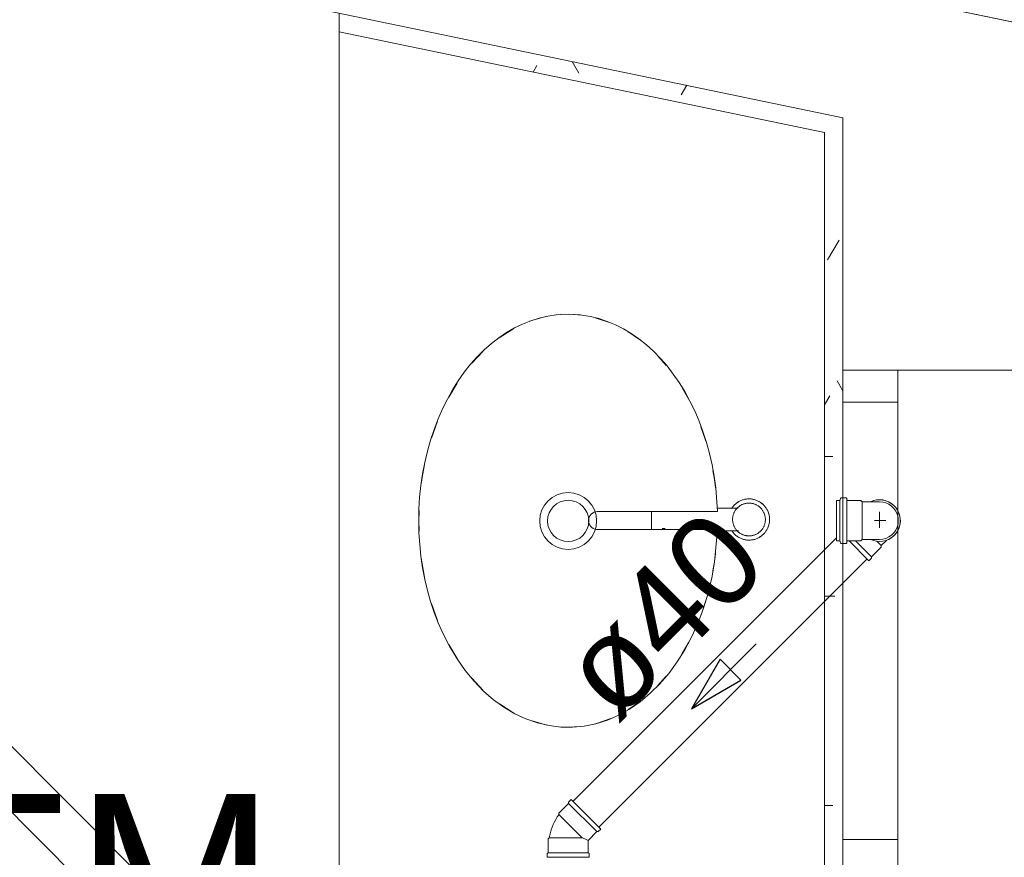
# Model space of a CAD drawing. Header units: millimetres. Extents: x 567 to 934, y -1 to 364.
# Tile 220 of 256: x 625.3 to 627.45, y 167.27 to 169.09. Entities that reach past the tile are written whole.
import ezdxf

# ---------------------------------------------------------------- set-up
doc = ezdxf.new("R2010")
doc.units = ezdxf.units.MM
doc.header["$MEASUREMENT"] = 0
doc.linetypes.add('NULL', pattern=[0])
doc.layers.add('ARQ FINA', color=8, linetype='Continuous')
for name, color, linetype, lineweight in [('Simbolos', 14, 'Continuous', 20), ('Simbolos_int', 14, 'Continuous', 15), ('TQ-Condutos', 14, 'Continuous', 25), ('TQ-Sentido conduto', 14, 'Continuous', 30), ('TQ-Textos conduto', 7, 'Continuous', 9)]:
    doc.layers.add(name, color=color, linetype=linetype, lineweight=lineweight)
doc.styles.add('Arial', font='arial.ttf')

msp = doc.modelspace()

# ---------------------------------------------------------------- linework, layer by layer
at = {"layer": 'ARQ FINA', "lineweight": 5}
for p, q in [((666.8823, 160.9083), (602.6777, 174.2348)), ((627.4774, 169.0873), (613.0374, 172.0845)), ((623.3974, 169.6482), (627.0974, 168.8802)), ((625.9974, 169.1085), (625.9974, 169.0677)), ((625.9974, 169.0677), (627.0574, 168.8477)), ((625.9974, 169.0677), (625.9974, 163.5991)), ((627.0974, 168.8802), (627.0974, 168.3291)), ((627.0574, 168.8477), (627.0574, 163.5991)), ((627.0974, 168.2591), (627.0974, 168.3291)), ((627.0974, 168.3291), (627.2174, 168.3291)), ((627.4774, 168.3291), (627.2174, 168.3291)), ((627.2174, 168.3291), (627.2174, 164.1891)), ((627.2174, 168.2591), (627.0974, 168.2591)), ((627.0974, 167.3041), (627.0974, 168.2591)), ((626.5614, 168.0202), (626.8235, 168.0202)), ((626.6791, 168.0203), (626.6791, 168.003)), ((626.869, 168.028), (626.8226, 168.028)), ((626.6791, 168.003), (626.6791, 167.9812)), ((626.8236, 167.981), (626.5595, 167.981)), ((626.7029, 167.983), (626.7095, 167.983)), ((626.8232, 167.978), (626.8695, 167.978)), ((627.0974, 167.3041), (627.0974, 167.2441)), ((627.2174, 167.3041), (627.0974, 167.3041))]:
    msp.add_line(p, q, dxfattribs=at)
at = {"layer": 'ARQ FINA', "linetype": 'Continuous', "lineweight": 5}
for p, q in [((626.5207, 168.9776), (626.5061, 169.0029)), ((626.4293, 168.9942), (626.421, 168.9798)), ((626.7563, 168.951), (626.7443, 168.9302)), ((627.0892, 168.6132), (627.064, 168.5696)), ((627.0974, 168.2836), (627.0847, 168.3054)), ((627.0688, 168.273), (627.0574, 168.2532)), ((627.0574, 168.1404), (627.0758, 168.1404)), ((627.0574, 167.8356), (627.0802, 167.8356)), ((627.0574, 167.3784), (627.0758, 167.3784))]:
    msp.add_line(p, q, dxfattribs=at)
at = {"layer": 'ARQ FINA', "lineweight": 5}
for points in [[(626.8235, 168.0202), (626.8197, 168.072), (626.8162, 168.0973), (626.8117, 168.1222), (626.8061, 168.1468), (626.7995, 168.1711), (626.7919, 168.1948), (626.7834, 168.2177), (626.7739, 168.2399), (626.7634, 168.2615), (626.7521, 168.2822), (626.74, 168.3019), (626.7271, 168.3205), (626.7134, 168.3382), (626.699, 168.3548), (626.684, 168.3702), (626.6684, 168.3843), (626.6521, 168.3972), (626.6353, 168.4089), (626.6182, 168.4191), (626.6006, 168.428), (626.5826, 168.4354), (626.5644, 168.4415), (626.546, 168.4461), (626.5275, 168.4492), (626.5087, 168.4508), (626.4899, 168.451), (626.4713, 168.4497), (626.4527, 168.4469), (626.4342, 168.4426), (626.4159, 168.4368), (626.3979, 168.4297), (626.3803, 168.4211), (626.363, 168.4111), (626.3461, 168.3998), (626.3298, 168.3872), (626.3141, 168.3733), (626.2988, 168.3581), (626.2842, 168.3418), (626.2705, 168.3244), (626.2574, 168.306), (626.2451, 168.2864), (626.2336, 168.2659), (626.223, 168.2446), (626.2134, 168.2226), (626.2046, 168.1996), (626.1967, 168.176), (626.1899, 168.152), (626.1842, 168.1275), (626.1794, 168.1024), (626.1757, 168.077), (626.173, 168.0514), (626.1714, 168.0258), (626.1709, 167.9998), (626.1715, 167.9739), (626.1731, 167.9482), (626.1758, 167.9227), (626.1795, 167.8973), (626.1843, 167.8722), (626.1901, 167.8477), (626.197, 167.8237), (626.2048, 167.8001), (626.2136, 167.7772), (626.2233, 167.7551), (626.2381, 167.7261), (626.2546, 167.6987), (626.2725, 167.6732), (626.2919, 167.6498), (626.3126, 167.6285), (626.3343, 167.6096), (626.3571, 167.5931), (626.3809, 167.579), (626.4052, 167.5677), (626.4302, 167.559), (626.4556, 167.553), (626.4811, 167.5499), (626.5069, 167.5495), (626.5327, 167.552), (626.558, 167.5572), (626.5832, 167.5652), (626.6078, 167.5759), (626.6316, 167.5892), (626.6547, 167.6051), (626.6768, 167.6235), (626.6976, 167.6441), (626.7173, 167.6671), (626.7357, 167.6921), (626.7525, 167.7188), (626.7678, 167.7476), (626.7814, 167.7778), (626.7875, 167.7933), (626.7931, 167.8093), (626.8031, 167.8422), (626.8112, 167.8759), (626.8173, 167.9102), (626.8236, 167.981)], [(626.4131, 168.4357), (626.4488, 168.446)], [(626.4838, 168.4507), (626.4974, 168.4511)], [(626.4974, 168.4511), (626.5235, 168.4497)], [(626.5566, 168.4435), (626.5924, 168.4314)], [(626.347, 168.3999), (626.3765, 168.4187), (626.3776, 168.4193)], [(626.6276, 168.4133), (626.6551, 168.3944)], [(626.2872, 168.3444), (626.3109, 168.3696)], [(626.6922, 168.3612), (626.7118, 168.3393)], [(626.2366, 168.2704), (626.2548, 168.3009)], [(626.7464, 168.2906), (626.7609, 168.2652)], [(626.1987, 168.1808), (626.2118, 168.2175)], [(626.7875, 168.2055), (626.7975, 168.1762), (626.7982, 168.1737)], [(626.1765, 168.0811), (626.1778, 168.0901), (626.1837, 168.1233)], [(626.8137, 168.1099), (626.817, 168.0901), (626.8194, 168.0719)], [(626.8924, 168.048), (626.8906, 168.0479), (626.8888, 168.0478), (626.887, 168.0477), (626.8852, 168.0474), (626.8834, 168.0471), (626.8817, 168.0467), (626.8799, 168.0462), (626.8782, 168.0457), (626.8765, 168.0451), (626.8749, 168.0444), (626.8732, 168.0437), (626.8716, 168.0429), (626.87, 168.042), (626.8685, 168.0411), (626.867, 168.0401), (626.8655, 168.0391), (626.8641, 168.038), (626.8627, 168.0368), (626.8614, 168.0356), (626.8601, 168.0343), (626.8589, 168.033), (626.8577, 168.0317), (626.8566, 168.0302), (626.8555, 168.0288), (626.8545, 168.0273)], [(626.8924, 168.0388), (626.8909, 168.0388), (626.8895, 168.0387), (626.8881, 168.0385), (626.8867, 168.0383), (626.8853, 168.0381), (626.8839, 168.0378), (626.8825, 168.0374), (626.8811, 168.037), (626.8798, 168.0365), (626.8784, 168.036), (626.8771, 168.0354), (626.8758, 168.0348), (626.8746, 168.0341), (626.8733, 168.0333), (626.8721, 168.0325), (626.871, 168.0317), (626.8699, 168.0308), (626.8688, 168.0299), (626.8677, 168.0289), (626.8667, 168.0279), (626.8657, 168.0269), (626.8648, 168.0258), (626.8639, 168.0247), (626.863, 168.0235), (626.8622, 168.0223), (626.8615, 168.0211), (626.8608, 168.0199), (626.8601, 168.0186), (626.8595, 168.0173), (626.859, 168.016), (626.8585, 168.0146), (626.8581, 168.0133), (626.8577, 168.0119), (626.8573, 168.0105), (626.8571, 168.0091), (626.8569, 168.0077), (626.8567, 168.0062), (626.8566, 168.0048), (626.8566, 168.0034), (626.8566, 168.0019), (626.8566, 168.0005), (626.8568, 167.9991), (626.857, 167.9977), (626.8572, 167.9962), (626.8575, 167.9948), (626.8578, 167.9935), (626.8583, 167.9921), (626.8587, 167.9907), (626.8592, 167.9894), (626.8598, 167.9881), (626.8604, 167.9868), (626.8611, 167.9855), (626.8618, 167.9843), (626.8626, 167.9831), (626.8634, 167.9819), (626.8643, 167.9808), (626.8652, 167.9797), (626.8661, 167.9786), (626.8671, 167.9776), (626.8682, 167.9766), (626.8693, 167.9756), (626.8704, 167.9747), (626.8715, 167.9739), (626.8727, 167.9731), (626.8739, 167.9723), (626.8752, 167.9716), (626.8764, 167.9709), (626.8777, 167.9703), (626.879, 167.9697), (626.8804, 167.9692), (626.8817, 167.9688), (626.8831, 167.9684), (626.8845, 167.968), (626.8859, 167.9678), (626.8873, 167.9675), (626.8887, 167.9673), (626.8902, 167.9672), (626.8916, 167.9672), (626.8924, 167.9672)], [(626.8924, 167.958), (626.8942, 167.958), (626.896, 167.9581), (626.8978, 167.9583), (626.8995, 167.9586), (626.9013, 167.9589), (626.9031, 167.9593), (626.9048, 167.9597), (626.9065, 167.9603), (626.9082, 167.9609), (626.9099, 167.9615), (626.9115, 167.9623), (626.9132, 167.9631), (626.9147, 167.9639), (626.9163, 167.9649), (626.9178, 167.9658), (626.9192, 167.9669), (626.9207, 167.968), (626.922, 167.9692), (626.9234, 167.9704), (626.9247, 167.9716), (626.9259, 167.9729), (626.9271, 167.9743), (626.9282, 167.9757), (626.9292, 167.9772), (626.9302, 167.9787), (626.9312, 167.9802), (626.9321, 167.9818), (626.9329, 167.9834), (626.9336, 167.985), (626.9343, 167.9867), (626.9349, 167.9884), (626.9355, 167.9901), (626.936, 167.9918), (626.9364, 167.9936), (626.9367, 167.9953), (626.937, 167.9971), (626.9372, 167.9989), (626.9373, 168.0007), (626.9374, 168.0025), (626.9374, 168.0043), (626.9373, 168.0061), (626.9371, 168.0079), (626.9369, 168.0097), (626.9366, 168.0114), (626.9362, 168.0132), (626.9358, 168.015), (626.9352, 168.0167), (626.9347, 168.0184), (626.934, 168.0201), (626.9333, 168.0217), (626.9325, 168.0233), (626.9317, 168.0249), (626.9308, 168.0265), (626.9298, 168.028), (626.9288, 168.0295), (626.9277, 168.0309), (626.9265, 168.0323), (626.9253, 168.0336), (626.9241, 168.0349), (626.9228, 168.0362), (626.9214, 168.0374), (626.92, 168.0385), (626.9186, 168.0396), (626.9171, 168.0406), (626.9156, 168.0415), (626.914, 168.0424), (626.9124, 168.0433), (626.9108, 168.044), (626.9091, 168.0447), (626.9074, 168.0454), (626.9057, 168.046), (626.904, 168.0465), (626.9023, 168.0469), (626.9005, 168.0472), (626.8987, 168.0475), (626.8969, 168.0478), (626.8951, 168.0479), (626.8933, 168.048), (626.8924, 168.048)], [(626.8924, 167.9672), (626.8938, 167.9672), (626.8952, 167.9673), (626.8967, 167.9674), (626.8981, 167.9676), (626.8995, 167.9679), (626.9009, 167.9682), (626.9023, 167.9686), (626.9036, 167.969), (626.905, 167.9695), (626.9063, 167.97), (626.9076, 167.9706), (626.9089, 167.9712), (626.9102, 167.9719), (626.9114, 167.9726), (626.9126, 167.9734), (626.9138, 167.9743), (626.9149, 167.9751), (626.916, 167.9761), (626.9171, 167.977), (626.9181, 167.978), (626.919, 167.9791), (626.92, 167.9802), (626.9209, 167.9813), (626.9217, 167.9824), (626.9225, 167.9836), (626.9233, 167.9848), (626.924, 167.9861), (626.9246, 167.9874), (626.9252, 167.9887), (626.9258, 167.99), (626.9263, 167.9913), (626.9267, 167.9927), (626.9271, 167.9941), (626.9274, 167.9955), (626.9277, 167.9969), (626.9279, 167.9983), (626.928, 167.9997), (626.9282, 168.0012), (626.9282, 168.0026), (626.9282, 168.004), (626.9281, 168.0055), (626.928, 168.0069), (626.9278, 168.0083), (626.9276, 168.0097), (626.9273, 168.0111), (626.9269, 168.0125), (626.9265, 168.0139), (626.926, 168.0152), (626.9255, 168.0166), (626.9249, 168.0179), (626.9243, 168.0192), (626.9237, 168.0204), (626.9229, 168.0217), (626.9222, 168.0229), (626.9213, 168.0241), (626.9205, 168.0252), (626.9196, 168.0263), (626.9186, 168.0274), (626.9176, 168.0284), (626.9166, 168.0294), (626.9155, 168.0303), (626.9144, 168.0312), (626.9132, 168.0321), (626.9121, 168.0329), (626.9108, 168.0337), (626.9096, 168.0344), (626.9083, 168.0351), (626.907, 168.0357), (626.9057, 168.0362), (626.9044, 168.0367), (626.903, 168.0372), (626.9016, 168.0376), (626.9002, 168.0379), (626.8988, 168.0382), (626.8974, 168.0384), (626.896, 168.0386), (626.8946, 168.0387), (626.8931, 168.0388), (626.8924, 168.0388)], [(626.1716, 167.9778), (626.1712, 168.0002), (626.1716, 168.0223)], [(626.855, 167.978), (626.856, 167.9765), (626.8571, 167.9751), (626.8582, 167.9737), (626.8594, 167.9723), (626.8607, 167.971), (626.862, 167.9698), (626.8633, 167.9686), (626.8647, 167.9675), (626.8662, 167.9664), (626.8677, 167.9654), (626.8692, 167.9644), (626.8707, 167.9635), (626.8723, 167.9627), (626.874, 167.9619), (626.8756, 167.9612), (626.8773, 167.9606), (626.879, 167.96), (626.8807, 167.9595), (626.8825, 167.9591), (626.8842, 167.9587), (626.886, 167.9584), (626.8878, 167.9582), (626.8896, 167.9581), (626.8914, 167.958), (626.8924, 167.958)], [(626.8194, 167.9285), (626.817, 167.9104), (626.8137, 167.8909)], [(626.1837, 167.8768), (626.1778, 167.9104), (626.1766, 167.919)], [(626.7982, 167.8265), (626.7975, 167.8243), (626.7876, 167.7952)], [(626.212, 167.7827), (626.1988, 167.8193)], [(626.7608, 167.7351), (626.7466, 167.7101)], [(626.2549, 167.6993), (626.2368, 167.7298)], [(626.3111, 167.6307), (626.2874, 167.6558)], [(626.7117, 167.6611), (626.6924, 167.6395)], [(626.6552, 167.6061), (626.6279, 167.5873)], [(626.3779, 167.581), (626.3765, 167.5817), (626.3472, 167.6004)], [(626.4507, 167.554), (626.4134, 167.5647)], [(626.5926, 167.5692), (626.5569, 167.557)], [(626.4974, 167.5493), (626.4841, 167.5497)], [(626.5239, 167.5508), (626.4974, 167.5493)]]:
    msp.add_lwpolyline(points, dxfattribs=at)
for radius in [0.0621, 0.045]:
    msp.add_circle((626.4974, 167.9999), radius, dxfattribs=at)
for centre, radius, start, end in [((626.8924, 168.003), 0.045, 121.499, 131.1537), ((626.8924, 168.003), 0.045, 90, 97.227), ((626.8924, 168.003), 0.0358, 90, 95.0184), ((626.8924, 168.003), 0.045, 84.0978, 90), ((626.8924, 168.003), 0.0358, 82.8453, 90), ((626.8924, 168.003), 0.045, 47.4436, 60.7005), ((626.5614, 168.0006), 0.0196, 90, 264.5826), ((626.8924, 168.003), 0.0358, 126.9939, 148.3523), ((626.8924, 168.003), 0.0358, 38.9543, 52.1332), ((626.8924, 168.003), 0.045, 11.2838, 21.3214), ((626.8924, 168.003), 0.045, 335.3631, 348.6584), ((626.8924, 168.003), 0.0358, 218.9543, 232.1332), ((626.8924, 168.003), 0.0358, 306.9939, 328.3523), ((626.8924, 168.003), 0.045, 227.4436, 240.7005), ((626.8924, 168.003), 0.045, 264.0978, 270), ((626.8924, 168.003), 0.0358, 262.8453, 270), ((626.8924, 168.003), 0.0358, 270, 275.0184), ((626.8924, 168.003), 0.045, 270, 277.227), ((626.8924, 168.003), 0.045, 301.499, 311.1537)]:
    msp.add_arc(centre, radius, start, end, dxfattribs=at)
at = {"layer": 'Simbolos'}
for p, q in [((627.0834, 167.9564), (627.0834, 168.0446)), ((627.0834, 168.0446), (627.0896, 168.0446)), ((627.0923, 168.0491), (627.0915, 168.0461)), ((627.0943, 168.0506), (627.1038, 168.0506)), ((627.1058, 168.0488), (627.106, 168.0464)), ((627.108, 168.0446), (627.1364, 168.0446)), ((627.1364, 168.0446), (627.1393, 168.0417)), ((627.1578, 168.0417), (627.1393, 168.0417)), ((627.1774, 168.0417), (627.1578, 168.0417)), ((627.0834, 167.9564), (627.0896, 167.9564)), ((627.0923, 167.9519), (627.0915, 167.9549)), ((627.0943, 167.9504), (627.1038, 167.9504)), ((627.1058, 167.9522), (627.106, 167.9546)), ((627.108, 167.9564), (627.1364, 167.9564)), ((627.1545, 167.9131), (627.1112, 167.9564)), ((627.1364, 167.9564), (627.1393, 167.9593)), ((627.1578, 167.9593), (627.1393, 167.9593)), ((627.1774, 167.9593), (627.1578, 167.9593)), ((627.1927, 167.9575), (627.1813, 167.9463)), ((627.1601, 167.9216), (627.1813, 167.9428)), ((627.1813, 167.9428), (627.1813, 167.9463)), ((627.1545, 167.9131), (627.1601, 167.9188)), ((627.1601, 167.9188), (627.1601, 167.9216)), ((626.504, 167.3916), (626.4984, 167.386)), ((626.5685, 167.3272), (626.504, 167.3916)), ((626.4984, 167.3832), (626.4771, 167.3619)), ((626.4984, 167.386), (626.4984, 167.3832)), ((626.4771, 167.3619), (626.4771, 167.3586)), ((626.5685, 167.3272), (626.5628, 167.3215)), ((626.4538, 167.3055), (626.4562, 167.3079)), ((626.4538, 167.2755), (626.4538, 167.3055)), ((626.56, 167.3215), (626.541, 167.3025)), ((626.5628, 167.3215), (626.56, 167.3215)), ((626.541, 167.2755), (626.541, 167.3025)), ((626.4518, 167.2735), (626.4538, 167.2755)), ((626.4518, 167.2655), (626.4518, 167.2735)), ((626.543, 167.2655), (626.4518, 167.2655)), ((626.543, 167.2735), (626.541, 167.2755)), ((626.543, 167.2655), (626.543, 167.2735))]:
    msp.add_line(p, q, dxfattribs=at)
for points in [[(627.0896, 168.0446), (627.0899, 168.0446), (627.0901, 168.0447), (627.0904, 168.0448), (627.0907, 168.0449), (627.0909, 168.0451), (627.0911, 168.0453), (627.0913, 168.0456), (627.0914, 168.0458), (627.0915, 168.0461)], [(627.0943, 168.0506), (627.094, 168.0506), (627.0937, 168.0505), (627.0934, 168.0504), (627.0932, 168.0503), (627.0929, 168.0501), (627.0927, 168.0499), (627.0926, 168.0497), (627.0924, 168.0494), (627.0923, 168.0491)], [(627.1058, 168.0488), (627.1058, 168.0491), (627.1056, 168.0494), (627.1055, 168.0497), (627.1053, 168.05), (627.105, 168.0502), (627.1048, 168.0504), (627.1045, 168.0505), (627.1041, 168.0506), (627.1038, 168.0506)], [(627.106, 168.0464), (627.1061, 168.0461), (627.1062, 168.0458), (627.1063, 168.0455), (627.1065, 168.0453), (627.1068, 168.045), (627.107, 168.0449), (627.1073, 168.0447), (627.1077, 168.0446), (627.108, 168.0446)], [(627.1774, 167.9593), (627.1845, 167.96), (627.1915, 167.9618), (627.198, 167.9649), (627.2038, 167.969), (627.2089, 167.974), (627.213, 167.9799), (627.2161, 167.9864), (627.2179, 167.9934), (627.2185, 168.0005), (627.2179, 168.0077), (627.2161, 168.0146), (627.213, 168.0211), (627.2089, 168.027), (627.2038, 168.0321), (627.198, 168.0362), (627.1915, 168.0392), (627.1845, 168.0411), (627.1774, 168.0417)], [(627.0915, 167.9549), (627.0914, 167.9552), (627.0913, 167.9555), (627.0911, 167.9557), (627.0909, 167.9559), (627.0907, 167.9561), (627.0904, 167.9562), (627.0901, 167.9563), (627.0899, 167.9564), (627.0896, 167.9564)], [(627.0923, 167.9519), (627.0924, 167.9516), (627.0926, 167.9514), (627.0927, 167.9511), (627.0929, 167.9509), (627.0932, 167.9507), (627.0934, 167.9506), (627.0937, 167.9505), (627.094, 167.9504), (627.0943, 167.9504)], [(627.1038, 167.9504), (627.1041, 167.9504), (627.1045, 167.9505), (627.1048, 167.9507), (627.105, 167.9508), (627.1053, 167.9511), (627.1055, 167.9513), (627.1056, 167.9516), (627.1058, 167.9519), (627.1058, 167.9522)], [(627.108, 167.9564), (627.1077, 167.9564), (627.1073, 167.9563), (627.107, 167.9562), (627.1068, 167.956), (627.1065, 167.9558), (627.1063, 167.9555), (627.1062, 167.9552), (627.1061, 167.9549), (627.106, 167.9546)], [(626.4771, 167.3585), (626.4737, 167.3535), (626.4704, 167.3482), (626.4675, 167.3428), (626.4649, 167.3373), (626.4625, 167.3316), (626.4605, 167.3258), (626.4587, 167.3199), (626.4573, 167.314), (626.4562, 167.3079)]]:
    msp.add_lwpolyline(points, dxfattribs=at)
at = {"layer": 'Simbolos_int'}
for p, q in [((627.0911, 168.0446), (627.0911, 167.9564)), ((627.1062, 168.0446), (627.1062, 167.9564)), ((627.1393, 168.0417), (627.1393, 167.9593)), ((627.1774, 168.0199), (627.1774, 167.9845)), ((627.1913, 168.0005), (627.1666, 168.0005)), ((627.1601, 167.9216), (627.1253, 167.9564)), ((627.1813, 167.9463), (627.1724, 167.9552)), ((626.4984, 167.3832), (626.56, 167.3215)), ((626.5278, 167.3079), (626.4771, 167.3586)), ((626.4562, 167.3079), (626.5278, 167.3079)), ((626.5278, 167.3079), (626.5336, 167.3055)), ((626.5336, 167.3055), (626.541, 167.3025)), ((626.541, 167.2755), (626.4538, 167.2755))]:
    msp.add_line(p, q, dxfattribs=at)
for points in [[(627.1927, 167.9576), (627.1977, 167.9597), (627.2025, 167.9624), (627.2068, 167.9657), (627.2108, 167.9695), (627.2143, 167.9737), (627.2172, 167.9783), (627.2196, 167.9833), (627.2213, 167.9884), (627.2225, 167.9938), (627.223, 167.9993), (627.2228, 168.0047), (627.2219, 168.0101), (627.2205, 168.0154), (627.2184, 168.0205), (627.2157, 168.0252), (627.2125, 168.0296), (627.2087, 168.0336), (627.2045, 168.0371), (627.1999, 168.0401), (627.195, 168.0426), (627.1899, 168.0444), (627.1845, 168.0455), (627.1791, 168.0461), (627.1736, 168.046), (627.1682, 168.0452), (627.1629, 168.0438), (627.1578, 168.0417)], [(627.1578, 167.9593), (627.1642, 167.9569), (627.1708, 167.9554), (627.1776, 167.9549), (627.1844, 167.9554), (627.191, 167.957), (627.1973, 167.9595), (627.2032, 167.9629), (627.2085, 167.9672), (627.2131, 167.9721), (627.2169, 167.9778), (627.2198, 167.9839), (627.2218, 167.9904), (627.2228, 167.9971), (627.2228, 168.0039), (627.2218, 168.0106), (627.2198, 168.0171), (627.2169, 168.0232), (627.2131, 168.0289), (627.2085, 168.0339), (627.2032, 168.0381), (627.1973, 168.0415), (627.191, 168.044), (627.1844, 168.0456), (627.1776, 168.0461), (627.1708, 168.0456), (627.1642, 168.0442), (627.1578, 168.0417)]]:
    msp.add_lwpolyline(points, dxfattribs=at)
at = {"layer": 'TQ-Condutos'}
for p, q in [((626.0649, 166.724), (623.2147, 169.5742)), ((625.9932, 166.6523), (623.143, 169.5025)), ((627.0834, 167.9631), (626.508, 167.3877)), ((627.1505, 167.9171), (626.5645, 167.3311))]:
    msp.add_line(p, q, dxfattribs=at)
at = {"layer": 'TQ-Sentido conduto'}
for p, q in [((626.8292, 167.6981), (626.7667, 167.5898)), ((626.8749, 167.6523), (626.8292, 167.6981)), ((626.7667, 167.5898), (626.8749, 167.6523))]:
    msp.add_line(p, q, dxfattribs=at)
msp.add_lwpolyline([(626.9081, 167.7312), (626.7667, 167.5898)], dxfattribs=at)

# ---------------------------------------------------------------- texts
at = {"layer": 'ARQ FINA', "linetype": 'NULL', "lineweight": 5, "insert": (623.1505, 167.029), "char_height": 0.375, "width": 5.415206, "attachment_point": 7, "line_spacing_factor": 0.9, "style": 'Arial'}
msp.add_mtext('BANH FEM', dxfattribs=at)
at = {"layer": 'TQ-Textos conduto', "linetype": 'NULL', "insert": (626.775, 167.7229), "char_height": 0.2, "width": 0.962805, "attachment_point": 8, "rotation": 45.0001, "line_spacing_factor": 0.6, "style": 'Arial'}
msp.add_mtext('ø40', dxfattribs=at)

doc.saveas('drawing.dxf')
